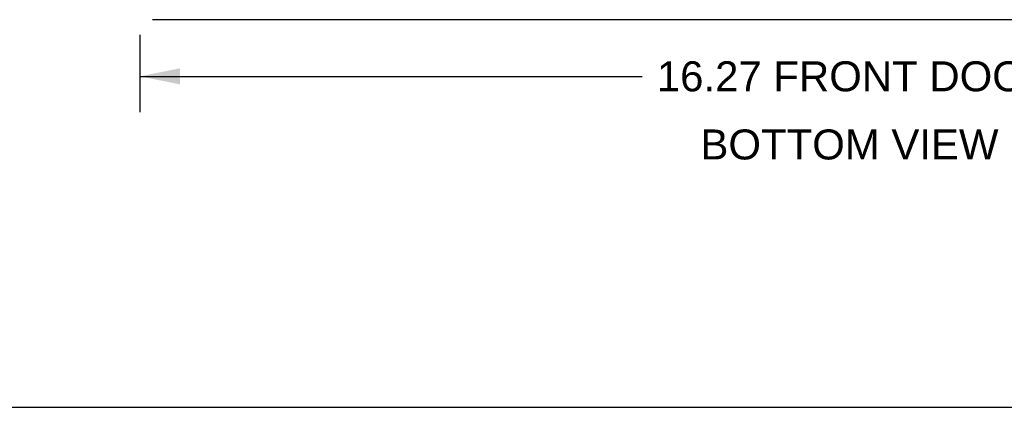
# Model space of a CAD drawing. Header units: inches. Extents: x 0 to 77.3, y 0 to 50.
# Tile 12 of 60: x 56.2 to 67.4, y 0 to 4.4. Entities that reach past the tile are written whole.
import ezdxf

# ---------------------------------------------------------------- set-up
doc = ezdxf.new("R2010")
doc.units = ezdxf.units.IN
doc.header["$LTSCALE"] = 4.25
doc.header["$MEASUREMENT"] = 0
doc.layers.get('0').update_dxf_attribs({"linetype": 'CONTINUOUS'})
doc.layers.add('DIMENSIONS', color=7, linetype='CONTINUOUS')
doc.layers.add('FRONT_COVER', color=7, linetype='CONTINUOUS')
doc.styles.get("Standard").update_dxf_attribs({"font": 'arial.ttf'})
doc.dimstyles.new('DIMSTYLE_1', dxfattribs={"dimtxt": 0.340909, "dimasz": 0.454545, "dimexe": 0.09, "dimexo": 0.07, "dimgap": 0.0375, "dimtad": 0, "dimtih": 1, "dimtoh": 1, "dimzin": 4, "dimdsep": 46, "dimtxsty": 'Standard', "dimblk": '_FILLED', "dimblk1": '_FILLED', "dimblk2": '_FILLED', "dimcen": 0.09, "dimadec": 3, "dimazin": 1, "dimtfac": 1, "dimtdec": 3, "dimtofl": 0, "dimtmove": 0, "dimatfit": 3, "dimldrblk": '_FILLED', "dimfxl": 0, "dimtolj": 1, "dimtzin": 4, "dimarcsym": 0})

# ---------------------------------------------------------------- blocks, each defined once
blk = doc.blocks.new('_FILLED')
at = {"color": 0, "linetype": 'ByBlock'}
blk.add_solid([(0, 0), (-1, 0.2), (-1, -0.2)], dxfattribs=at)
blk = doc.blocks.new('*D9')
at = {"layer": 'DIMENSIONS', "color": 2, "linetype": 'Continuous'}
for p, q in [((57.552, 4.234), (57.552, 3.354)), ((73.822, 4.234), (73.822, 3.354)), ((57.552, 3.763), (63.257, 3.763)), ((73.822, 3.763), (68.118, 3.763))]:
    blk.add_line(p, q, dxfattribs=at)
at = {"layer": 'DIMENSIONS', "color": 2, "linetype": 'Continuous', "xscale": 0.4545454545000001, "yscale": 0.4545454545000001, "zscale": 0.4545454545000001, "rotation": 180}
blk.add_blockref('_FILLED', (57.552, 3.763), dxfattribs=at)
at = {"layer": 'DIMENSIONS', "color": 2, "linetype": 'Continuous', "xscale": 0.4545454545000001, "yscale": 0.4545454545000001, "zscale": 0.4545454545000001}
blk.add_blockref('_FILLED', (73.822, 3.763), dxfattribs=at)
at = {"layer": 'DIMENSIONS', "color": 2, "linetype": 'Continuous', "insert": (65.687, 3.934), "char_height": 0.34091, "width": 4.51926, "attachment_point": 2, "line_spacing_factor": 0.9}
blk.add_mtext('16.27 FRONT DOOR', dxfattribs=at)

msp = doc.modelspace()

# ---------------------------------------------------------------- linework, layer by layer
at = {"color": 7, "linetype": 'Continuous'}
msp.add_line((0, 0), (77.272727, 0), dxfattribs=at)
at = {"layer": 'FRONT_COVER', "color": 3, "linetype": 'Continuous'}
msp.add_line((73.677445, 4.407449), (57.697445, 4.407449), dxfattribs=at)

# ---------------------------------------------------------------- texts
at = {"layer": 'DIMENSIONS', "color": 2, "linetype": 'Continuous', "insert": (65.613258, 3.159178), "char_height": 0.34090909, "width": 3.37867523, "attachment_point": 2, "line_spacing_factor": 0.9}
msp.add_mtext('BOTTOM VIEW', dxfattribs=at)

# ---------------------------------------------------------------- dimensions: what is measured, and where the dimension line sits
at = {"layer": 'DIMENSIONS', "color": 2, "linetype": 'Continuous'}
dim = msp.add_linear_dim(base=(73.822445, 3.763092), p1=(57.552445, 4.304268), p2=(73.822445, 4.304268), text='<> FRONT DOOR', dimstyle='DIMSTYLE_1', dxfattribs=at)
dim.commit()
dim.dimension.update_dxf_attribs({"geometry": '*D9', "text_midpoint": (65.687445, 3.763092), "dimtype": 160})

doc.saveas('drawing.dxf')
